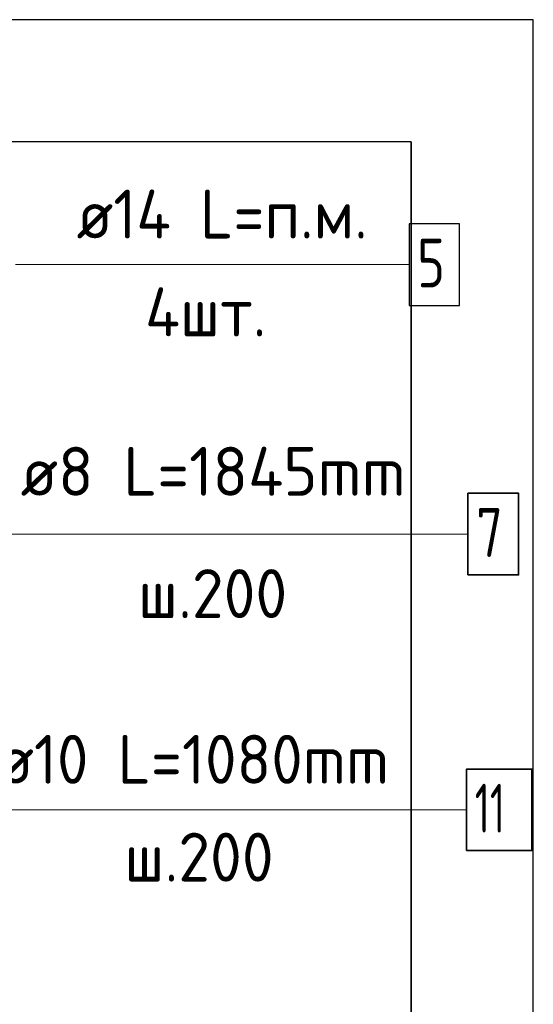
# Model space of a CAD drawing. Header units: millimetres. Extents: x -2995 to 60896, y -2809 to 57831.
# Tile 143 of 169: x 40151 to 40571, y 42180 to 42985. Entities that reach past the tile are written whole.
import ezdxf

# ---------------------------------------------------------------- set-up
doc = ezdxf.new("R2010")
doc.units = ezdxf.units.MM
for name, color, linetype, lineweight in [('Standard', 7, 'Continuous', 25), ('Арм.стержн. Арматура края', 96, 'Continuous', 35), ('Арм.стержн. Доп. арматура', 180, 'Continuous', 35), ('Арм.стержн. Хомут', 240, 'Continuous', 35)]:
    doc.layers.add(name, color=color, linetype=linetype, lineweight=lineweight)
doc.styles.add('ISOCPEUR', font='ISOCPEUR')

msp = doc.modelspace()

# ---------------------------------------------------------------- linework, layer by layer
at = {"color": 52, "linetype": 'Continuous', "lineweight": -3, "transparency": 33554687}
for p, q in [((40471.14, 42885.31), (39677.4, 42885.31)), ((40471.14, 42885.31), (39677.4, 42885.31)), ((40471.14, 42885.31), (40471.14, 41745.31)), ((40471.14, 41745.31), (40471.14, 42885.31))]:
    msp.add_line(p, q, dxfattribs=at)
at = {"layer": 'Standard', "color": 7, "linetype": 'Continuous', "lineweight": 25, "transparency": 33554687}
msp.add_lwpolyline([(39577.4, 41645.31), (40571.14, 41645.31), (40571.14, 42985.31), (39577.4, 42985.31), (39577.4, 41645.31)], dxfattribs=at)
at = {"layer": 'Арм.стержн. Арматура края', "color": 7, "linetype": 'Continuous', "lineweight": 13, "transparency": 33554687}
msp.add_line((40112.6, 42339.06), (40516.6, 42339.06), dxfattribs=at)
at = {"layer": 'Арм.стержн. Арматура края', "color": 7, "linetype": 'Continuous', "lineweight": 35, "transparency": 33554687}
msp.add_lwpolyline([(40516.6, 42305.72), (40569.93, 42305.72), (40569.93, 42372.39), (40516.6, 42372.39), (40516.6, 42305.72)], dxfattribs=at)
at = {"layer": 'Арм.стержн. Доп. арматура', "color": 7, "linetype": 'Continuous', "lineweight": 13, "transparency": 33554687}
msp.add_line((40147.52, 42785.02), (40469.52, 42785.02), dxfattribs=at)
at = {"layer": 'Арм.стержн. Доп. арматура', "color": 7, "linetype": 'Continuous', "lineweight": 25, "transparency": 33554687}
msp.add_lwpolyline([(40469.52, 42751.68), (40510.86, 42751.68), (40510.86, 42818.35), (40469.52, 42818.35), (40469.52, 42751.68)], dxfattribs=at)
at = {"layer": 'Арм.стержн. Хомут', "color": 7, "linetype": 'Continuous', "lineweight": 13, "transparency": 33554687}
msp.add_line((40103.7, 42564.6), (40517.7, 42564.6), dxfattribs=at)
at = {"layer": 'Арм.стержн. Хомут', "color": 7, "linetype": 'Continuous', "lineweight": 35, "transparency": 33554687}
msp.add_lwpolyline([(40517.7, 42531.26), (40559.03, 42531.26), (40559.03, 42597.93), (40517.7, 42597.93), (40517.7, 42531.26)], dxfattribs=at)

# ---------------------------------------------------------------- texts
at = {"layer": 'Арм.стержн. Арматура края', "color": 7, "linetype": 'Continuous', "lineweight": 25, "transparency": 33554687, "char_height": 40, "attachment_point": 7, "style": 'ISOCPEUR'}
for s, insert, width in [('\\W0.94;ø10 L=1080mm ', (40132.6, 42360.39), 382.6147), ('\\W0.62;11', (40523.26, 42320.39), 52.5), ('\\W0.95;ш.200 ', (40236.6, 42280.39), 174.9328)]:
    msp.add_mtext(s, dxfattribs=dict(at, insert=insert, width=width))
at = {"layer": 'Арм.стержн. Доп. арматура', "color": 7, "linetype": 'Continuous', "lineweight": 25, "transparency": 33554687, "char_height": 40, "attachment_point": 7, "style": 'ISOCPEUR'}
for s, insert, width in [('\\W0.94;ø14 L=п.м.', (40197.52, 42806.35), 270.6703), ('\\W0.78;5', (40476.19, 42766.35), 43.5208), ('\\W0.95;4шт. ', (40253.52, 42726.35), 158.8768)]:
    msp.add_mtext(s, dxfattribs=dict(at, insert=insert, width=width))
at = {"layer": 'Арм.стержн. Хомут', "color": 7, "linetype": 'Continuous', "lineweight": 25, "transparency": 33554687, "char_height": 40, "attachment_point": 7, "style": 'ISOCPEUR'}
for s, insert, width in [('\\W0.96;ø8 L=1845mm ', (40151.7, 42595.93), 366.9799), ('\\W0.78;7', (40524.36, 42545.93), 43.5209), ('\\W0.95;ш.200 ', (40247.7, 42495.93), 174.9328)]:
    msp.add_mtext(s, dxfattribs=dict(at, insert=insert, width=width))

doc.saveas('drawing.dxf')
